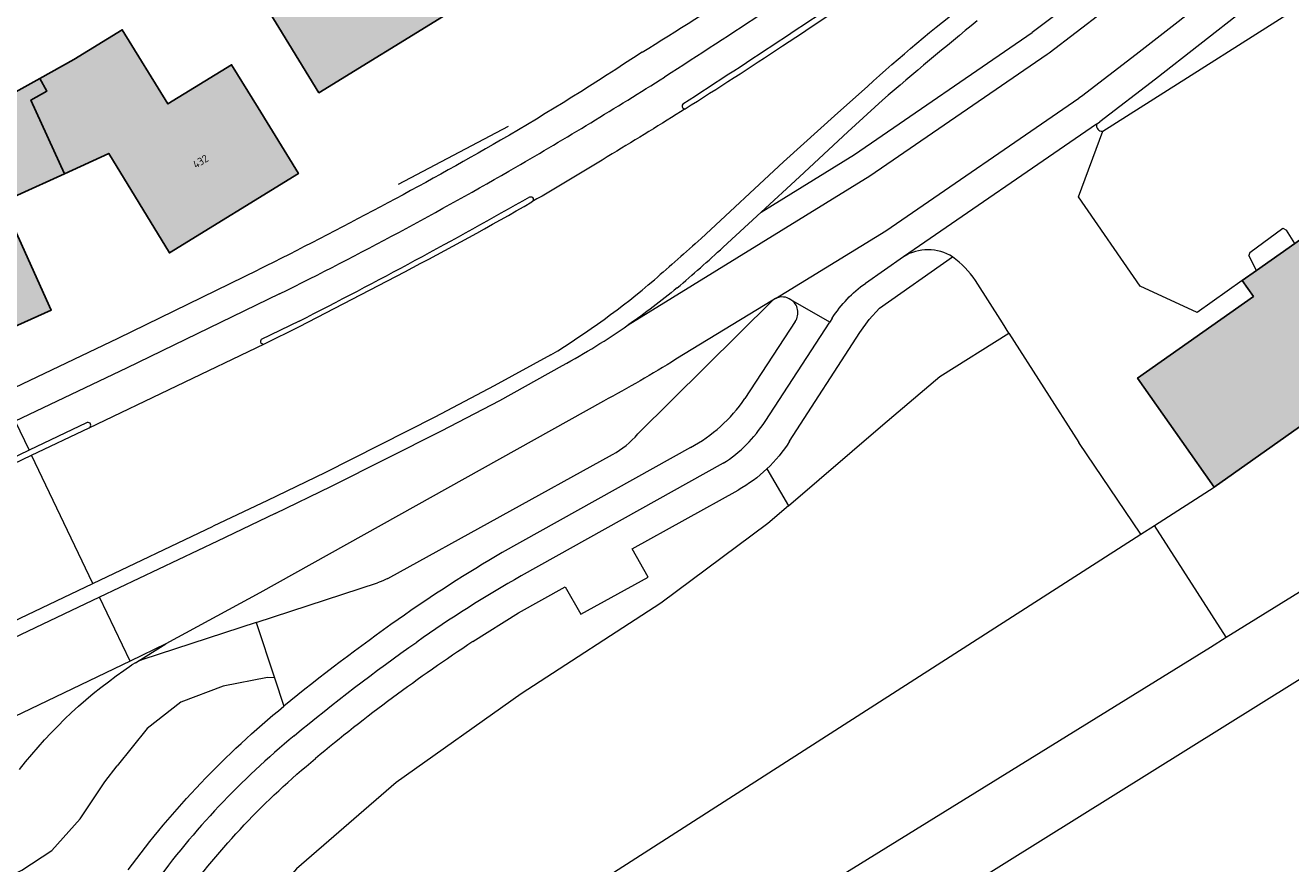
# Model space of a CAD drawing. Header units: metres. Extents: x 195286 to 196278, y 327273 to 327838.
# Tile 42 of 46: x 196117 to 196199, y 327695 to 327749. Entities that reach past the tile are written whole.
import ezdxf
from ezdxf.enums import TextEntityAlignment as Align

# ---------------------------------------------------------------- set-up
doc = ezdxf.new("R2010")
doc.units = ezdxf.units.M
for name, color, linetype, lineweight in [('B-WE-GR-BEPLANTING_CULTUUR_BOSPLANTSOEN-GV', 253, 'Continuous', 18), ('B-WE-GR-BEPLANTING_CULTUUR_HEESTERS-GV', 253, 'Continuous', 18), ('B-WE-IE-TERREINAFSCHEIDING_KUNSTMATIG_HEKWERK-G', 253, 'IE-TERREINAFSCHEIDING-KUNSTMATIG', 18), ('B-WE-OG-BEBOUWING-GV', 250, 'Continuous', 25), ('B-WE-OG-BEBOUWING-T18', 1, 'Continuous', 25), ('B-WE-OG-TERREIN_BEGROEID-GV', 253, 'Continuous', 9), ('B-WE-OG-TERREIN_ERF-GV', 253, 'Continuous', 9), ('B-WE-VH-GESLOTENVERHARDING-GV', 253, 'Continuous', 9), ('B-WE-VH-GESLOTENVERHARDING_ASFALT-GV', 253, 'Continuous', 9), ('B-WE-VH-OPENVERHARDING-GV', 253, 'Continuous', 9), ('B-WE-VH-OPENVERHARDING_BETONELEMENT-GV', 253, 'Continuous', 9), ('B-WE-VH-OPENVERHARDING_BETONSTRAATSTEEN-GV', 253, 'Continuous', 9), ('B-WE-VH-TEGEL-GV', 253, 'Continuous', 9)]:
    doc.layers.add(name, color=color, linetype=linetype, lineweight=lineweight)
doc.layers.add('B-WE-OG-BEBOUWING-V', color=7, linetype='Continuous', lineweight=5, true_color=0xfff3f2)
doc.styles.add('NLCS-ISO-M200-T18', font='NLCS-ISO.ttf', dxfattribs={"height": 0.36})
doc.linetypes.add('IE-TERREINAFSCHEIDING-KUNSTMATIG', pattern='A,4,[82,NLCS.SHX,S=0.75,R=90,X=0,Y=0],4,-2', length=10)

msp = doc.modelspace()

# ---------------------------------------------------------------- hatches: boundary and pattern name
at = {"layer": 'B-WE-OG-BEBOUWING-V'}
for points in [[(196133.607, 327749.214), (196136.2, 327744.99), (196144.572, 327750.128), (196139.65, 327758.148), (196141.951, 327759.56), (196137.801, 327766.323), (196134.95, 327764.639), (196138.458, 327758.699), (196134.972, 327756.64), (196136.309, 327754.375), (196132.568, 327752.166), (196132.001, 327751.831)], [(196119.706, 327739.74), (196122.575, 327741.049), (196126.506, 327734.602), (196134.876, 327739.748), (196132.258, 327744.007), (196130.539, 327746.804), (196126.406, 327744.263), (196123.448, 327749.076), (196120.317, 327747.151), (196118.106, 327745.925), (196118.564, 327745.099), (196117.526, 327744.518)], [(196108.149, 327736.746), (196112.137, 327727.887), (196118.827, 327730.898), (196116.775, 327735.458), (196115.672, 327737.904), (196116.644, 327738.343), (196119.706, 327739.74), (196117.526, 327744.518), (196118.564, 327745.099), (196118.106, 327745.925), (196114.179, 327743.747), (196114.374, 327743.319), (196113.698, 327743.036), (196114.391, 327741.385), (196110.749, 327739.857), (196110.443, 327740.588), (196107.06, 327739.166)], [(196199.507, 327735.224), (196197.006, 327733.465), (196196.086, 327732.817), (196196.814, 327731.782), (196189.294, 327726.49), (196192.172, 327722.401), (196194.272, 327719.417), (196211.093, 327731.304), (196215.32, 327734.291), (196216.76, 327735.308), (196213.962, 327739.283), (196211.161, 327743.263), (196211.084, 327743.372), (196206.122, 327739.88), (196200.388, 327735.845)]]:
    msp.add_hatch(color=256, dxfattribs=at).paths.add_polyline_path(points)

# ---------------------------------------------------------------- linework, layer by layer
at = {"layer": 'B-WE-GR-BEPLANTING_CULTUUR_BOSPLANTSOEN-GV'}
msp.add_lwpolyline([(196166.65, 327718.195), (196165.322, 327717.059), (196158.38, 327711.879), (196149.325, 327706.003), (196141.208, 327700.267), (196134.742, 327694.669), (196130.609, 327689.849)], dxfattribs=at)
at = {"layer": 'B-WE-GR-BEPLANTING_CULTUUR_HEESTERS-GV'}
for points in [[(196165.256, 327720.597, -0.061911), (196163.388, 327719.221)], [(196146.192, 327709.397, 0.028009), (196135.974, 327701.814)]]:
    msp.add_lwpolyline(points, format="xyb", dxfattribs=at)
at = {"layer": 'B-WE-IE-TERREINAFSCHEIDING_KUNSTMATIG_HEKWERK-G'}
for points in [[(196148.467, 327742.793), (196141.341, 327739.039)], [(196189.504, 327716.358), (196185.495, 327722.299)], [(196190.394, 327716.929), (196194.272, 327719.417)], [(196189.504, 327716.358), (196190.394, 327716.929)], [(196155.311, 327694.421), (196189.504, 327716.358)]]:
    msp.add_lwpolyline(points, dxfattribs=at)
at = {"layer": 'B-WE-OG-BEBOUWING-GV'}
for points in [[(196133.607, 327749.214), (196136.2, 327744.99), (196144.572, 327750.128), (196139.65, 327758.148), (196141.951, 327759.56), (196137.801, 327766.323), (196134.95, 327764.639), (196138.458, 327758.699), (196134.972, 327756.64), (196136.309, 327754.375), (196132.568, 327752.166), (196132.001, 327751.831)], [(196119.706, 327739.74), (196122.575, 327741.049), (196126.506, 327734.602), (196134.876, 327739.748), (196132.258, 327744.007), (196130.539, 327746.804), (196126.406, 327744.263), (196123.448, 327749.076), (196120.317, 327747.151), (196118.106, 327745.925), (196118.564, 327745.099), (196117.526, 327744.518)], [(196108.149, 327736.746), (196112.137, 327727.887), (196118.827, 327730.898), (196116.775, 327735.458), (196115.672, 327737.904), (196116.644, 327738.343), (196119.706, 327739.74), (196117.526, 327744.518), (196118.564, 327745.099), (196118.106, 327745.925), (196114.179, 327743.747), (196114.374, 327743.319), (196113.698, 327743.036), (196114.391, 327741.385), (196110.749, 327739.857), (196110.443, 327740.588), (196107.06, 327739.166)], [(196199.507, 327735.224), (196197.006, 327733.465), (196196.086, 327732.817), (196196.814, 327731.782), (196189.294, 327726.49), (196192.172, 327722.401), (196194.272, 327719.417), (196211.093, 327731.304), (196215.32, 327734.291), (196216.76, 327735.308), (196213.962, 327739.283), (196211.161, 327743.263), (196211.084, 327743.372), (196206.122, 327739.88), (196200.388, 327735.845)]]:
    msp.add_lwpolyline(points, close=True, dxfattribs=at)
at = {"layer": 'B-WE-OG-TERREIN_BEGROEID-GV'}
for points in [[(196178.791, 327732.812, 0.084043), (196177.301, 327734.344)], [(196166.73, 327722.388, -0.061977), (196165.256, 327720.597)], [(196124.793, 327708.226, 0.054466), (196124.314, 327708.028)], [(196123.841, 327694.602, -0.062743), (196133.925, 327705.206)]]:
    msp.add_lwpolyline(points, format="xyb", dxfattribs=at)
for points in [[(196165.256, 327720.597), (196166.65, 327718.195), (196172.786, 327723.443), (196176.471, 327726.595), (196180.957, 327729.407), (196180.537, 327730.065), (196178.791, 327732.812)], [(196132.134, 327710.642), (196124.793, 327708.226)], [(196124.314, 327708.028), (196124.075, 327707.88)], [(196133.317, 327707.051), (196132.864, 327707.075), (196129.998, 327706.502), (196127.247, 327705.47), (196125.069, 327703.75), (196123.12, 327701.343)], [(196111.389, 327691.868), (196115.325, 327693.777), (196116.929, 327694.579), (196118.878, 327695.84), (196120.713, 327697.903), (196122.318, 327700.311), (196123.12, 327701.343)]]:
    msp.add_lwpolyline(points, dxfattribs=at)
msp.add_lwpolyline([(196173.326, 327672.548), (196203.859, 327693.548), (196232.011, 327712.618), (196226.359, 327721.079), (196224.228, 327719.72), (196217.924, 327716.234), (196213.638, 327715.57), (196164.32, 327684.804), (196165.5, 327682.675), (196166.863, 327683.501), (196170.957, 327676.709)], close=True, dxfattribs=at)
at = {"layer": 'B-WE-OG-TERREIN_ERF-GV'}
msp.add_lwpolyline([(196157.161, 327747.621, 0.014249), (196170.619, 327756.456)], format="xyb", dxfattribs=at)
for points in [[(196144.572, 327750.128), (196136.2, 327744.99), (196133.607, 327749.214), (196132.001, 327751.831)], [(196114.179, 327743.747), (196118.106, 327745.925), (196120.317, 327747.151), (196123.448, 327749.076), (196126.406, 327744.263), (196130.539, 327746.804), (196132.258, 327744.007), (196134.876, 327739.748), (196126.506, 327734.602), (196122.575, 327741.049), (196119.706, 327739.74), (196116.644, 327738.343)], [(196116.775, 327735.458), (196118.827, 327730.898), (196112.137, 327727.887)], [(196087.793, 327712.271), (196101.199, 327718.591), (196123.18, 327729.064), (196132.272, 327733.507)], [(196195.048, 327709.674), (196212.717, 327720.605), (196215.411, 327719.971), (196218.06, 327720.772), (196211.093, 327731.304), (196194.272, 327719.417)]]:
    msp.add_lwpolyline(points, dxfattribs=at)
at = {"layer": 'B-WE-VH-GESLOTENVERHARDING-GV'}
for points in [[(196196.586, 327734.623), (196198.718, 327736.21), (196198.95, 327736.083)], [(196196.086, 327732.817), (196197.006, 327733.465), (196196.518, 327734.426)]]:
    msp.add_lwpolyline(points, dxfattribs=at)
at = {"layer": 'B-WE-VH-GESLOTENVERHARDING_ASFALT-GV'}
for points in [[(196191.622, 327755.989), (196186.018, 327751.608), (196182.552, 327748.959), (196182.457, 327748.891)], [(196156.26, 327729.929), (196171.928, 327739.602), (196183.424, 327747.493), (196183.561, 327747.59), (196187.058, 327750.263), (196192.697, 327754.671)], [(196194.962, 327751.961), (196189.217, 327747.469), (196185.655, 327744.747), (196185.494, 327744.632)], [(196164.881, 327737.244), (196170.928, 327740.977), (196182.457, 327748.891)], [(196160.987, 327735.539), (196166.343, 327740.519), (196169.856, 327743.692), (196171.771, 327745.401)], [(196165.824, 327731.653), (196172.967, 327736.033), (196185.494, 327744.632)], [(196186.642, 327742.959), (196186.859, 327743.113)], [(196094.148, 327700.103), (196121.546, 327713.162), (196117.566, 327721.477)], [(196133.366, 327717.698), (196129.635, 327715.915), (196121.974, 327712.269)], [(196121.546, 327713.162), (196129.334, 327716.874)], [(196123.955, 327708.13), (196121.974, 327712.269), (196094.607, 327699.243)], [(196124.314, 327708.028), (196126.284, 327709.248), (196123.955, 327708.13)], [(196123.955, 327708.13), (196109.975, 327701.42)]]:
    msp.add_lwpolyline(points, dxfattribs=at)
for points in [[(196171.771, 327745.401, -0.020925), (196178.324, 327750.89)], [(196178.904, 327749.653, 0.007756), (196172.75, 327744.505)], [(196159.958, 327743.946, -0.004902), (196155.227, 327741.026)], [(196155.227, 327741.026, -0.007374), (196150.017, 327737.911)], [(196151.251, 327727.988, 0.039286), (196157.962, 327732.862)], [(196169.492, 327730.371, -0.098831), (196171.646, 327732.629)], [(196159.439, 327732.339, -0.021307), (196156.26, 327729.929)], [(196116.794, 327701.104, -0.081312), (196124.075, 327707.88)]]:
    msp.add_lwpolyline(points, format="xyb", dxfattribs=at)
at = {"layer": 'B-WE-VH-OPENVERHARDING-GV'}
for points in [[(196186.642, 327742.959), (196174.115, 327734.36)], [(196196.086, 327732.817), (196193.166, 327730.744), (196189.474, 327732.451), (196185.47, 327738.231), (196187.034, 327742.494)], [(196197.006, 327733.465), (196199.507, 327735.224), (196198.95, 327736.083)], [(196196.586, 327734.623), (196196.518, 327734.426)], [(196194.272, 327719.417), (196192.172, 327722.401), (196189.294, 327726.49), (196196.814, 327731.782), (196196.086, 327732.817)], [(196180.957, 327729.407), (196185.495, 327722.299)]]:
    msp.add_lwpolyline(points, dxfattribs=at)
at = {"layer": 'B-WE-VH-OPENVERHARDING_BETONELEMENT-GV'}
for points in [[(196172.94, 327752.95, -0.005525), (196159.8, 327744.24)], [(196166.266, 327748.037, 0.009443), (196173.103, 327752.66)], [(196159.958, 327743.946, 0.006457), (196166.266, 327748.037)], [(196159.8, 327744.24, 0.702519), (196159.958, 327743.946)], [(196141.781, 327733.383, 0.011038), (196150.017, 327737.911)], [(196132.464, 327728.998, 0.833989), (196132.669, 327728.709)], [(196121.304, 327723.266, 0.924207), (196121.172, 327723.601)]]:
    msp.add_lwpolyline(points, format="xyb", dxfattribs=at)
for points in [[(196132.669, 327728.709), (196134.953, 327729.834), (196141.781, 327733.383)], [(196134.924, 327730.181), (196132.464, 327728.998)], [(196121.125, 327723.578), (196117.409, 327721.806), (196113.316, 327719.854)], [(196121.172, 327723.601), (196121.125, 327723.578)], [(196113.464, 327719.513), (196117.566, 327721.477), (196121.304, 327723.266)]]:
    msp.add_lwpolyline(points, dxfattribs=at)
at = {"layer": 'B-WE-VH-OPENVERHARDING_BETONSTRAATSTEEN-GV'}
for points in [[(196171.763, 327754.706, -0.007359), (196158.625, 327746.01)], [(196186.642, 327742.959, 0.519362), (196187.034, 327742.494)], [(196134.924, 327730.181, 0.01148), (196149.88, 327738.245)], [(196149.88, 327738.245, -0.864701), (196150.017, 327737.911)], [(196160.987, 327735.539, -0.003516), (196157.962, 327732.862)], [(196159.439, 327732.339, 0.011381), (196162.421, 327734.981)], [(196151.999, 327727.298, 0.026699), (196156.26, 327729.929)], [(196159.357, 327727.703, -0.01485), (196154.665, 327724.99)], [(196162.429, 327720.963, 0.108158), (196165.138, 327723.672)], [(196155.249, 327721.527, 0.095329), (196156.884, 327722.861)], [(196148.097, 327715.175, 0.022665), (196141.347, 327710.831)], [(196141.347, 327710.831, 0.017697), (196133.925, 327705.206)], [(196134.599, 327703.288, -0.020294), (196142.544, 327709.368)]]:
    msp.add_lwpolyline(points, format="xyb", dxfattribs=at)
for points in [[(196187.034, 327742.494), (196202.457, 327752.285)], [(196196.212, 327750.362), (196190.458, 327745.864), (196186.859, 327743.113)], [(196162.421, 327734.981), (196164.881, 327737.244), (196167.368, 327739.531), (196170.499, 327742.454), (196172.75, 327744.505)], [(196133.656, 327731.948), (196123.717, 327727.126), (196116.507, 327723.688), (196117.409, 327721.806)], [(196165.633, 327731.536), (196159.357, 327727.703)], [(196165.138, 327723.672), (196169.33, 327730.102), (196166.812, 327731.568)], [(196167.096, 327730.163), (196163.822, 327725.152)], [(196121.304, 327723.266), (196132.669, 327728.709)], [(196151.251, 327727.988), (196147.575, 327725.978), (196143.713, 327723.945), (196136.576, 327720.34), (196132.857, 327718.555), (196129.334, 327716.874)], [(196133.366, 327717.698), (196137.018, 327719.478), (196144.156, 327723.061), (196147.934, 327725.034), (196151.999, 327727.298)], [(196154.665, 327724.99), (196132.369, 327712.559), (196126.284, 327709.248)], [(196160.303, 327721.989), (196148.097, 327715.175)], [(196140.671, 327713.498), (196155.249, 327721.527)], [(196157.691, 327686.564), (196194.029, 327709.044), (196195.048, 327709.674), (196190.394, 327716.929)], [(196132.134, 327710.642), (196140.009, 327713.203)]]:
    msp.add_lwpolyline(points, dxfattribs=at)
at = {"layer": 'B-WE-VH-TEGEL-GV'}
for points in [[(196157.161, 327747.621, -0.014705), (196147.981, 327741.908)], [(196148.982, 327740.168, 0.008776), (196158.625, 327746.01)], [(196147.981, 327741.908, -0.015292), (196132.272, 327733.507)], [(196133.656, 327731.948, 0.015843), (196148.982, 327740.168)], [(196177.301, 327734.344, 0.283113), (196174.115, 327734.36)], [(196166.812, 327731.568, 0.26781), (196165.824, 327731.653)], [(196167.096, 327730.163, 0.423996), (196166.812, 327731.568)], [(196160.303, 327721.989, 0.122422), (196163.822, 327725.152)], [(196140.671, 327713.498, -0.040768), (196140.009, 327713.203)], [(196149.321, 327713.653, 0.024947), (196142.544, 327709.368)], [(196134.599, 327703.288, 0.063425), (196125.45, 327693.564)], [(196127.301, 327692.659, -0.061253), (196135.974, 327701.814)]]:
    msp.add_lwpolyline(points, format="xyb", dxfattribs=at)
for points in [[(196166.73, 327722.388), (196171.294, 327729.444), (196171.882, 327730.276), (196172.568, 327731.015), (196177.301, 327734.344)], [(196174.115, 327734.36), (196171.646, 327732.629)], [(196165.633, 327731.536), (196156.884, 327722.861)], [(196165.824, 327731.653), (196165.633, 327731.536)], [(196169.492, 327730.371), (196169.33, 327730.102)], [(196162.429, 327720.963), (196149.321, 327713.653)], [(196146.192, 327709.397), (196149.15, 327711.255), (196152.163, 327712.945), (196153.179, 327711.171), (196157.555, 327713.579), (196156.522, 327715.402), (196163.388, 327719.221)], [(196132.134, 327710.642), (196133.317, 327707.051), (196133.925, 327705.206)]]:
    msp.add_lwpolyline(points, dxfattribs=at)

# ---------------------------------------------------------------- texts
at = {"layer": 'B-WE-OG-BEBOUWING-T18', "style": 'NLCS-ISO-M200-T18'}
msp.add_text('432', height=0.5, rotation=31.5, dxfattribs=at).set_placement((196128.525, 327740.539), align=Align.MIDDLE)

doc.saveas('drawing.dxf')
